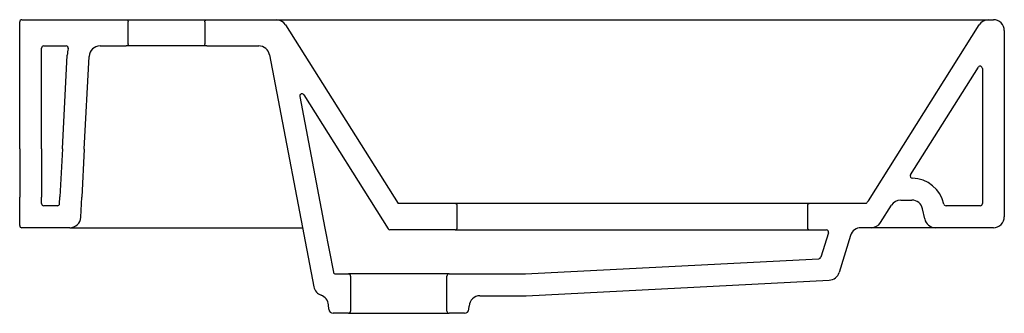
# Model space of a CAD drawing. Header units: millimetres. Extents: x 1614.146 to 1614.596, y 877.048 to 877.182.
import ezdxf

# ---------------------------------------------------------------- set-up
doc = ezdxf.new("R2010")
doc.units = ezdxf.units.MM
doc.layers.add('SANINDUSA', color=3, linetype='Continuous')

msp = doc.modelspace()

# ---------------------------------------------------------------- linework, layer by layer
at = {"layer": 'SANINDUSA'}
for p, q in [((1614.146042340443, 877.1229324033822), (1614.146042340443, 877.1809461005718)), ((1614.147042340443, 877.1819461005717), (1614.194637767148, 877.1819461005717)), ((1614.194637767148, 877.1819461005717), (1614.231637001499, 877.1819461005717)), ((1614.195637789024, 877.1709461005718), (1614.195637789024, 877.1809461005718)), ((1614.230636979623, 877.1809461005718), (1614.230636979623, 877.1709461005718)), ((1614.231637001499, 877.1819461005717), (1614.2632824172, 877.1819461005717)), ((1614.2632824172, 877.1819461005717), (1614.588802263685, 877.1819461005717)), ((1614.588802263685, 877.1819461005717), (1614.591042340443, 877.1819461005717)), ((1614.267513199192, 877.1796107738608), (1614.318948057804, 877.0979461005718)), ((1614.533974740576, 877.0992768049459), (1614.584571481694, 877.1796107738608)), ((1614.596042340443, 877.1769461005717), (1614.596042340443, 877.0919461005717)), ((1614.156042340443, 877.1229324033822), (1614.156042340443, 877.1689461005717)), ((1614.157042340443, 877.1699461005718), (1614.167295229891, 877.1699461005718)), ((1614.182787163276, 877.1699461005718), (1614.194637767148, 877.1699461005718)), ((1614.231637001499, 877.1699461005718), (1614.194637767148, 877.1699461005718)), ((1614.231637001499, 877.1699461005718), (1614.255285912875, 877.1699461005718)), ((1614.165567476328, 877.1229847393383), (1614.167807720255, 877.1657311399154)), ((1614.175575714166, 877.1228800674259), (1614.177794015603, 877.165207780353)), ((1614.260196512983, 877.1658873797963), (1614.280514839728, 877.0598878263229)), ((1614.553211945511, 877.1110562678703), (1614.584196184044, 877.1602508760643)), ((1614.586042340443, 877.1597179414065), (1614.586042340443, 877.0979461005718)), ((1614.27401959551, 877.1468923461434), (1614.285546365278, 877.0867578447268)), ((1614.27584787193, 877.1476135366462), (1614.314393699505, 877.0864131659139)), ((1614.146042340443, 877.1229324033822), (1614.146042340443, 877.1009460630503)), ((1614.156042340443, 877.1229324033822), (1614.156042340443, 877.1009460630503)), ((1614.165567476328, 877.1229847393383), (1614.16441522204, 877.1009984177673)), ((1614.175575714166, 877.1228800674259), (1614.174423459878, 877.1008937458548)), ((1614.146042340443, 877.0879461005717), (1614.146042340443, 877.1009460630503)), ((1614.156042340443, 877.0979461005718), (1614.156042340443, 877.1009460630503)), ((1614.164252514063, 877.0978937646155), (1614.16441522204, 877.1009984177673)), ((1614.173940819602, 877.0916844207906), (1614.174423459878, 877.1008937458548)), ((1614.548690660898, 877.0995259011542), (1614.553771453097, 877.0995259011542)), ((1614.163253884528, 877.0969461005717), (1614.157042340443, 877.0969461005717)), ((1614.345043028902, 877.0979461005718), (1614.318948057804, 877.0979461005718)), ((1614.51708477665, 877.0979461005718), (1614.345043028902, 877.0979461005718)), ((1614.346043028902, 877.0869461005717), (1614.346043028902, 877.0969461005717)), ((1614.50608477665, 877.0969461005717), (1614.50608477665, 877.0869461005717)), ((1614.532790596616, 877.0979461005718), (1614.50708477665, 877.0979461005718)), ((1614.532857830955, 877.0979461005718), (1614.50708477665, 877.0979461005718)), ((1614.539490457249, 877.0892851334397), (1614.544457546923, 877.0971868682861)), ((1614.559652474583, 877.0909065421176), (1614.5586621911, 877.0955654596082)), ((1614.585042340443, 877.0969461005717), (1614.569401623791, 877.0969461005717)), ((1614.585042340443, 877.0969461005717), (1614.569401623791, 877.0969461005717)), ((1614.168947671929, 877.0869461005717), (1614.147042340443, 877.0869461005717)), ((1614.168947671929, 877.0869461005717), (1614.20091170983, 877.0869461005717)), ((1614.20091170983, 877.0869461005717), (1614.275328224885, 877.0869461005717)), ((1614.285546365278, 877.0867578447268), (1614.289402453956, 877.0666408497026)), ((1614.538020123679, 877.0869461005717), (1614.530566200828, 877.0869461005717)), ((1614.591042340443, 877.0869461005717), (1614.535257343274, 877.0869461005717)), ((1614.591042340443, 877.0869461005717), (1614.564543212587, 877.0869461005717)), ((1614.345043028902, 877.0859461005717), (1614.315239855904, 877.0859461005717)), ((1614.345043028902, 877.0859461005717), (1614.50708477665, 877.0859461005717)), ((1614.50708477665, 877.0859461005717), (1614.514746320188, 877.0859461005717)), ((1614.507937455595, 877.0859461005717), (1614.514746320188, 877.0859461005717)), ((1614.515701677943, 877.0846506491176), (1614.512240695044, 877.0734593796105)), ((1614.525789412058, 877.0834233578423), (1614.520556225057, 877.0665015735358)), ((1614.377087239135, 877.0658261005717), (1614.511336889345, 877.072756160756)), ((1614.290384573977, 877.0658291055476), (1614.296295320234, 877.0658291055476)), ((1614.342290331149, 877.0658291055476), (1614.296295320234, 877.0658291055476)), ((1614.297295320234, 877.0648291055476), (1614.297295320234, 877.0488291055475)), ((1614.341290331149, 877.0488291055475), (1614.341290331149, 877.0648291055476)), ((1614.342290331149, 877.0658291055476), (1614.377145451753, 877.0658291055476)), ((1614.377473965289, 877.0558327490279), (1614.516037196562, 877.0629854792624)), ((1614.356393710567, 877.0558291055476), (1614.377403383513, 877.0558291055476)), ((1614.287269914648, 877.0497070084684), (1614.287149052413, 877.0516830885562)), ((1614.351315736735, 877.0497070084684), (1614.351403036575, 877.0511343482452)), ((1614.296295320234, 877.0478291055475), (1614.289266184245, 877.0478291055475)), ((1614.296295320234, 877.0478291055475), (1614.342290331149, 877.0478291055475)), ((1614.349319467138, 877.0478291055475), (1614.342290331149, 877.0478291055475))]:
    msp.add_line(p, q, dxfattribs=at)
at = {"layer": 'SANINDUSA', "flags": 128}
for points in [[(1614.194637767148, 877.1819461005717), (1614.194793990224, 877.1819338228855), (1614.194996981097, 877.1818793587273), (1614.195285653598, 877.1817078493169), (1614.195501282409, 877.1814504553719), (1614.195619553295, 877.1811362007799), (1614.195637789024, 877.1809461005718)], [(1614.230636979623, 877.1809461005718), (1614.230639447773, 877.1810163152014), (1614.230676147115, 877.1812232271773), (1614.230822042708, 877.1815256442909), (1614.231059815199, 877.1817627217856), (1614.231362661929, 877.1819077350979), (1614.231637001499, 877.1819461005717)], [(1614.195637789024, 877.1709461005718), (1614.195587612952, 877.1706333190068), (1614.195430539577, 877.1703365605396), (1614.195184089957, 877.1701085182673), (1614.194996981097, 877.1700128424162), (1614.194667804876, 877.1699465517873), (1614.194637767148, 877.1699461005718)], [(1614.231637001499, 877.1699461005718), (1614.231332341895, 877.1699936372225), (1614.231034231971, 877.1701481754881), (1614.23088076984, 877.1702917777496), (1614.230706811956, 877.1705789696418), (1614.230637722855, 877.1709075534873), (1614.230636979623, 877.1709461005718)]]:
    msp.add_lwpolyline(points, dxfattribs=at)
at = {"layer": 'SANINDUSA'}
for centre, radius, start, end in [((1614.147042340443, 877.1809461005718), 0.001, 90, 180), ((1614.2632824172, 877.1769461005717), 0.005000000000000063, 32.20395311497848, 90), ((1614.588802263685, 877.1769461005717), 0.005000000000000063, 90, 147.7960468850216), ((1614.591042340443, 877.1769461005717), 0.005, 0, 90), ((1614.157042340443, 877.1689461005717), 0.001, 90, 180), ((1614.167295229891, 877.1689461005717), 0.001, 345.5224878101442, 90), ((1614.182787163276, 877.1649461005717), 0.015, 165.5224878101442, 176.999999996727), ((1614.182787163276, 877.1649461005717), 0.005, 90, 176.999999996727), ((1614.255285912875, 877.1649461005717), 0.005, 10.85101477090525, 90), ((1614.585042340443, 877.1597179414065), 0.001, 0, 147.7960468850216), ((1614.275001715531, 877.1470806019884), 0.001, 32.20395311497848, 190.8510147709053), ((1614.554058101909, 877.1105233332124), 0.001, 147.7960468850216, 268.9734596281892), ((1614.553771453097, 877.0945259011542), 0.0150000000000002, 12.34293389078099, 88.97345962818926), ((1614.548690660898, 877.0945259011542), 0.005, 90, 147.8462240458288), ((1614.553771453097, 877.0945259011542), 0.0050000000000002, 12.00000000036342, 90), ((1614.157042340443, 877.0979461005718), 0.001, 180, 270), ((1614.163253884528, 877.0979461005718), 0.001, 270, 356.999999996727), ((1614.345043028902, 877.0969461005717), 0.001, 0, 90), ((1614.50708477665, 877.0969461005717), 0.001, 90, 180), ((1614.529263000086, 877.1020911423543), 0.005486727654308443, 310.9338064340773, 327.8164479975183), ((1614.52926300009, 877.1020911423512), 0.005486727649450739, 310.9338064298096, 327.8164479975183), ((1614.569401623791, 877.0979461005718), 0.001, 192.342933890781, 270), ((1614.585042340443, 877.0979461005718), 0.001, 270, 0), ((1614.585042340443, 877.0979461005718), 0.001, 270, 0), ((1614.168947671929, 877.0919461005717), 0.005, 270, 356.999999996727), ((1614.564543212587, 877.0919461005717), 0.005, 192.0000000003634, 270), ((1614.591042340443, 877.0919461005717), 0.005, 270, 0), ((1614.591042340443, 877.0919461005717), 0.005, 270, 0), ((1614.591042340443, 877.0919461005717), 0.005, 270, 0), ((1614.147042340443, 877.0879461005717), 0.001, 180, 270), ((1614.315239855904, 877.0869461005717), 0.001, 212.2039531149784, 270), ((1614.345043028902, 877.0869461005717), 0.001, 270, 0), ((1614.50708477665, 877.0869461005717), 0.001, 180, 270), ((1614.530566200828, 877.0819461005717), 0.005, 90, 162.8153894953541), ((1614.535257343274, 877.0919461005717), 0.005, 270, 327.8462240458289), ((1614.514746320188, 877.0849461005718), 0.001, 342.8153894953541, 90), ((1614.51128533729, 877.0737548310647), 0.001, 272.9550250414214, 342.8153894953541), ((1614.290384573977, 877.0668291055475), 0.001, 190.8510147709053, 270), ((1614.296295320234, 877.0648291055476), 0.001, 0, 90), ((1614.342290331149, 877.0648291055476), 0.001, 90, 180), ((1614.515779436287, 877.0679788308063), 0.004999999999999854, 272.9550250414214, 342.8153894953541), ((1614.285425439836, 877.0608291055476), 0.005000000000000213, 190.8510147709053, 250.9310268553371), ((1614.28215837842, 877.0513778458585), 0.005, 3.500000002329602, 70.93102685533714), ((1614.356393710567, 877.0508291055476), 0.005, 90, 176.4999999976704), ((1614.289266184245, 877.0498291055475), 0.002, 183.5000000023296, 270), ((1614.296295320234, 877.0488291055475), 0.001, 270, 0), ((1614.342290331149, 877.0488291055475), 0.001, 180, 270), ((1614.349319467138, 877.0498291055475), 0.002, 270, 356.4999999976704)]:
    msp.add_arc(centre, radius, start, end, dxfattribs=at)

doc.saveas('drawing.dxf')
